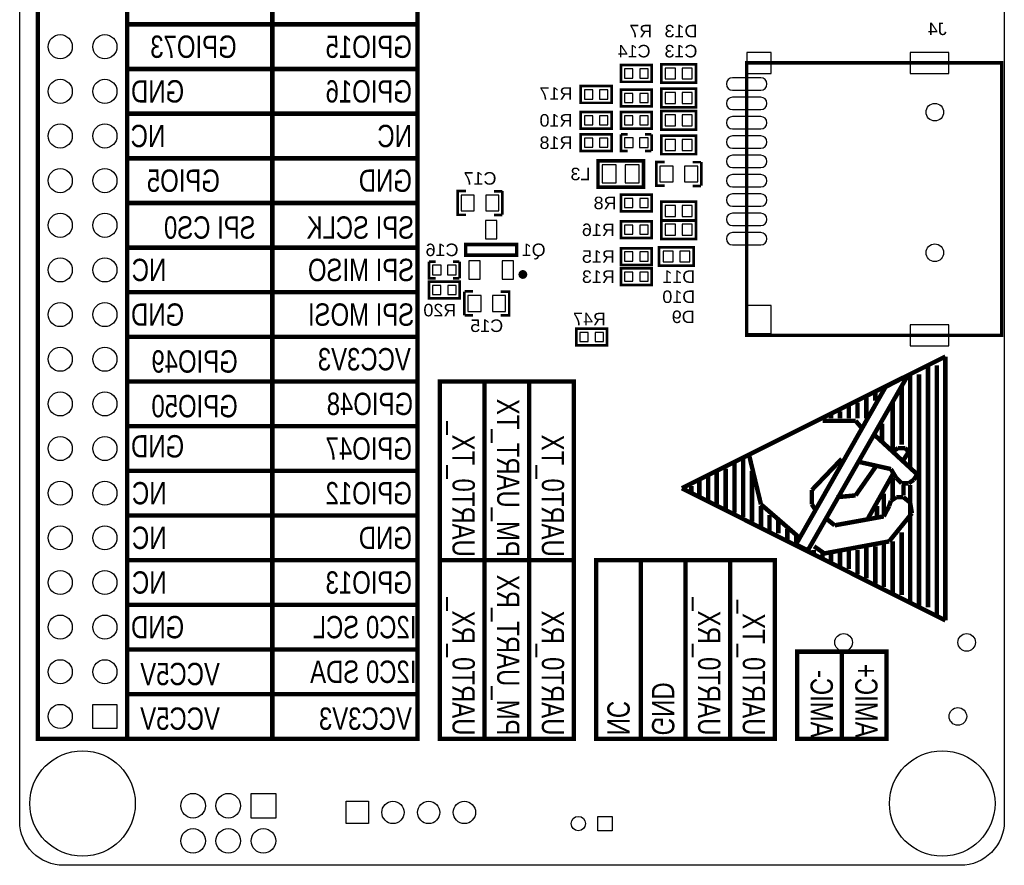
# Model space of a CAD drawing. Extents: x -12 to 154, y -7 to 87.
# Tile 5 of 7: x 98 to 154, y 0 to 48. Entities that reach past the tile are written whole.
import ezdxf
from ezdxf.enums import TextEntityAlignment as Align

# ---------------------------------------------------------------- set-up
doc = ezdxf.new("R2010")
doc.units = 0
doc.header["$MEASUREMENT"] = 0
for name, color, linetype in [('BG_OUTLINE', 6, 'CONTINUOUS'), ('BG_SILKSCREEN_BOTTOM', 7, 'CONTINUOUS'), ('PG_SILKSCREEN_BOTTOM', 232, 'CONTINUOUS'), ('PIN_BOTTOM', 1, 'CONTINUOUS'), ('RD_SILKSCREEN_BOTTOM', 2, 'CONTINUOUS')]:
    doc.layers.add(name, color=color, linetype=linetype)

msp = doc.modelspace()

# ---------------------------------------------------------------- linework, layer by layer
at = {"layer": 'BG_OUTLINE'}
msp.add_lwpolyline([(98.22388, 2.66571), (98.22388, 82.6657, -0.414214), (100.72388, 85.16569), (151.72388, 85.16569, -0.414211), (154.22387, 82.6657), (154.22387, 2.66571, -0.414213), (151.72388, 0.16571), (100.72388, 0.16571, -0.414216)], format="xyb", close=True, dxfattribs=at)
at = {"layer": 'BG_SILKSCREEN_BOTTOM', "const_width": 0.254}
for points in [[(99.25998, 7.366), (120.84998, 7.366), (120.84998, 58.166), (99.25998, 58.166), (99.25998, 7.366)], [(104.33998, 7.366), (104.33998, 58.166)], [(112.59498, 7.366), (112.59498, 58.166)], [(104.33998, 48.006), (120.84998, 48.006)], [(104.33998, 45.466), (120.84998, 45.466)], [(104.33998, 42.926), (120.84998, 42.926)], [(104.33998, 40.386), (120.84998, 40.386)], [(104.33998, 37.846), (120.84998, 37.846)], [(104.33998, 35.306), (120.84998, 35.306)], [(104.33998, 32.766), (120.84998, 32.766)], [(104.33998, 30.226), (120.84998, 30.226)], [(150.87278, 29.1084), (135.88678, 21.6154)], [(150.87278, 14.097), (150.87278, 29.1084)], [(149.88218, 14.8336), (149.88218, 28.6004)], [(150.39018, 14.4272), (150.39018, 28.6004)], [(148.73918, 28.0416), (143.04958, 18.0848)], [(147.46918, 27.3812), (148.73918, 28.0416)], [(148.86618, 22.8092), (148.86618, 28.0924)], [(149.37418, 14.9352), (149.37418, 28.0924)], [(104.33998, 27.686), (120.84998, 27.686)], [(129.73998, 25.146), (129.73998, 7.366), (122.11998, 7.366), (122.11998, 27.686), (129.73998, 27.686), (129.73998, 25.146)], [(124.65998, 7.366), (124.65998, 27.686)], [(127.19998, 7.366), (127.19998, 27.686)], [(142.41458, 18.4912), (147.46918, 27.3812)], [(148.38358, 24.1046), (148.38358, 27.4066)], [(146.37698, 25.6032), (146.37698, 26.7716)], [(146.88498, 26.5938), (146.88498, 27.1018)], [(145.38638, 25.6032), (145.38638, 26.289)], [(145.86898, 26.4922), (145.86898, 25.6032)], [(147.87558, 23.7998), (147.87558, 26.4922)], [(144.37038, 25.6032), (144.37038, 25.781)], [(144.87838, 25.6032), (144.87838, 25.9842)], [(147.87558, 24.1046), (147.87558, 26.1112)], [(104.33998, 25.146), (120.84998, 25.146)], [(145.76738, 25.4508), (143.88778, 25.4508)], [(146.07218, 25.0952), (145.76738, 25.4508)], [(147.26598, 24.3078), (147.26598, 25.2984)], [(149.27258, 22.4028), (146.88498, 24.6126)], [(139.72218, 23.4442), (140.38258, 20.701)], [(148.18038, 23.9014), (147.87558, 23.6982)], [(148.58678, 23.9014), (148.18038, 23.9014)], [(148.48518, 23.2156), (148.78998, 23.6982)], [(148.78998, 23.6982), (148.58678, 23.9014)], [(138.88398, 20.2184), (138.88398, 23.0378)], [(139.36658, 19.9898), (139.36658, 23.2918)], [(144.97998, 23.2918), (143.27818, 21.5138)], [(145.97058, 23.114), (147.77398, 22.7076)], [(104.33998, 22.606), (120.84998, 22.606)], [(137.38538, 20.9042), (137.38538, 22.3012)], [(137.86798, 20.7264), (137.86798, 22.5552)], [(138.37598, 20.4216), (138.37598, 22.733)], [(139.87458, 19.7104), (139.87458, 22.606)], [(145.76738, 21.209), (146.88498, 22.8092)], [(146.47858, 19.9136), (147.87558, 22.4028)], [(147.77398, 22.7076), (148.07878, 22.1996)], [(149.06938, 22.098), (149.27258, 22.4028)], [(136.42018, 21.4122), (136.42018, 21.7424)], [(136.87738, 21.1836), (136.87738, 22.0218)], [(147.87558, 21.0058), (147.87558, 22.1996)], [(148.07878, 22.1996), (148.38358, 21.8948)], [(148.38358, 21.8948), (148.78998, 21.8948)], [(148.48518, 21.209), (148.48518, 21.7932)], [(148.78998, 21.8948), (149.06938, 22.098)], [(148.86618, 19.6088), (148.86618, 21.7932)], [(135.88678, 21.6154), (150.87278, 14.097)], [(143.27818, 21.5138), (143.27818, 20.701)], [(144.67518, 21.1074), (145.76738, 21.209)], [(147.36758, 20.0152), (147.36758, 21.3106)], [(140.38258, 20.701), (142.46538, 18.8976)], [(140.38258, 19.431), (140.38258, 20.5994)], [(143.27818, 20.701), (143.48138, 20.3962)], [(146.98658, 20.0152), (146.98658, 20.5994)], [(147.67238, 20.5994), (147.36758, 20.0152)], [(147.77398, 20.9042), (147.67238, 20.5994)], [(148.07878, 21.1074), (147.77398, 20.9042)], [(148.48518, 21.1074), (148.07878, 21.1074)], [(148.86618, 20.8026), (148.48518, 21.1074)], [(148.96778, 20.193), (148.86618, 20.8026)], [(104.33998, 20.066), (120.84998, 20.066)], [(140.86518, 19.1262), (140.86518, 20.0914)], [(147.67238, 18.5928), (148.96778, 20.193)], [(148.86618, 15.113), (148.86618, 20.0914)], [(141.37318, 19.05), (141.37318, 19.812)], [(144.57358, 19.5072), (144.06558, 19.9136)], [(147.36758, 20.0152), (144.57358, 19.5072)], [(141.88118, 18.6436), (141.88118, 19.304)], [(148.38358, 15.5448), (148.38358, 19.1008)], [(142.38918, 18.4912), (142.38918, 18.8976)], [(143.04958, 18.0848), (142.38918, 18.415)], [(142.46538, 18.8976), (142.56698, 18.796)], [(143.98938, 17.907), (147.67238, 18.5928)], [(147.36758, 16.002), (147.36758, 18.4912)], [(147.87558, 15.5956), (147.87558, 18.5928)], [(143.37978, 17.8816), (143.37978, 18.1102)], [(143.40518, 18.3134), (143.98938, 17.907)], [(143.88778, 17.653), (143.88778, 17.907)], [(144.37038, 17.4498), (144.37038, 17.907)], [(144.87838, 17.1958), (144.87838, 18.1102)], [(145.38638, 17.018), (145.38638, 18.1102)], [(145.86898, 16.7132), (145.86898, 18.1102)], [(146.37698, 16.4846), (146.37698, 18.3134)], [(146.88498, 16.1798), (146.88498, 18.3134)], [(104.33998, 17.526), (120.84998, 17.526)], [(122.24698, 17.526), (129.73998, 17.526)], [(131.00998, 7.366), (141.16998, 7.366), (141.16998, 17.526), (131.00998, 17.526), (131.00998, 7.366)], [(133.54998, 7.366), (133.54998, 17.526)], [(136.08998, 7.366), (136.08998, 17.526)], [(138.62998, 7.366), (138.62998, 17.526)], [(104.33998, 14.986), (120.84998, 14.986)], [(104.33998, 12.446), (120.84998, 12.446)], [(142.43998, 7.366), (142.43998, 12.319), (147.51998, 12.319), (147.51998, 7.366), (142.43998, 7.366)], [(144.97998, 7.366), (144.97998, 12.319)], [(104.33998, 9.906), (120.84998, 9.906)]]:
    msp.add_lwpolyline(points, dxfattribs=at)
at = {"layer": 'PG_SILKSCREEN_BOTTOM'}
for points, const_width in [([(132.49598, 44.737), (134.17098, 44.737), (134.17098, 45.68701), (132.42097, 45.68701), (132.42097, 44.737), (132.49598, 44.737)], 0.15001), ([(136.63397, 45.73699), (134.70898, 45.73699), (134.70898, 44.68701), (136.68398, 44.68701), (136.68398, 45.73699), (136.63397, 45.73699)], 0.15001), ([(139.57308, 45.81398), (154.07292, 45.81398), (154.07292, 30.31388), (139.57308, 30.31388), (139.57308, 45.81398)], 0.1999), ([(130.20998, 43.5432), (131.88498, 43.5432), (131.88498, 44.49321), (130.13497, 44.49321), (130.13497, 43.5432), (130.20998, 43.5432)], 0.15001), ([(132.49598, 43.34), (134.17098, 43.34), (134.17098, 44.29001), (132.42097, 44.29001), (132.42097, 43.34), (132.49598, 43.34)], 0.15001), ([(136.63397, 44.33999), (134.70898, 44.33999), (134.70898, 43.29001), (136.68398, 43.29001), (136.68398, 44.33999), (136.63397, 44.33999)], 0.15001), ([(136.63397, 43.06999), (134.70898, 43.06999), (134.70898, 42.02001), (136.68398, 42.02001), (136.68398, 43.06999), (136.63397, 43.06999)], 0.15001), ([(130.20998, 42.07), (131.88498, 42.07), (131.88498, 43.02001), (130.13497, 43.02001), (130.13497, 42.07), (130.20998, 42.07)], 0.15001), ([(132.49598, 42.07), (134.17098, 42.07), (134.17098, 43.02001), (132.42097, 43.02001), (132.42097, 42.07), (132.49598, 42.07)], 0.15001), ([(130.20998, 40.8), (131.88498, 40.8), (131.88498, 41.75001), (130.13497, 41.75001), (130.13497, 40.8), (130.20998, 40.8)], 0.15001), ([(132.42097, 41.75001), (132.42097, 40.8), (132.79598, 40.8)], 0.15001), ([(132.43207, 41.75161), (132.80708, 41.75161)], 0.15001), ([(133.78208, 41.75161), (134.15709, 41.75161)], 0.15001), ([(134.17098, 41.75001), (134.17098, 40.8)], 0.15001), ([(136.63397, 41.67299), (134.70898, 41.67299), (134.70898, 40.62301), (136.68398, 40.62301), (136.68398, 41.67299), (136.63397, 41.67299)], 0.15001), ([(131.21318, 38.7475), (133.70238, 38.7475), (133.70238, 40.2461), (131.11158, 40.2461), (131.11158, 38.7475), (131.21318, 38.7475)], 0.2), ([(133.78208, 40.8016), (134.15709, 40.8016)], 0.15001), ([(134.90898, 38.822), (134.43397, 38.822), (134.43397, 40.17201), (134.90898, 40.17201)], 0.15001), ([(136.49399, 40.16731), (136.96897, 40.16731)], 0.15001), ([(136.98398, 38.822), (136.98398, 40.17201)], 0.15001), ([(136.96897, 38.8173), (136.49399, 38.8173)], 0.15001), ([(123.60598, 37.171), (123.13097, 37.171), (123.13097, 38.52101), (123.60598, 38.52101)], 0.15001), ([(125.19099, 38.51631), (125.66597, 38.51631)], 0.15001), ([(125.68098, 37.171), (125.68098, 38.52101)], 0.15001), ([(132.49598, 37.371), (134.17098, 37.371), (134.17098, 38.32101), (132.42097, 38.32101), (132.42097, 37.371), (132.49598, 37.371)], 0.15001), ([(136.63397, 37.91379), (134.70898, 37.91379), (134.70898, 36.86381), (136.68398, 36.86381), (136.68398, 37.91379), (136.63397, 37.91379)], 0.15001), ([(125.66597, 37.1663), (125.19099, 37.1663)], 0.15001), ([(132.49598, 35.847), (134.17098, 35.847), (134.17098, 36.79701), (132.42097, 36.79701), (132.42097, 35.847), (132.49598, 35.847)], 0.15001), ([(136.63397, 36.84699), (134.70898, 36.84699), (134.70898, 35.79701), (136.68398, 35.79701), (136.68398, 36.84699), (136.63397, 36.84699)], 0.15001), ([(123.59097, 34.879), (126.49099, 34.879), (126.49099, 35.479), (123.59097, 35.479), (123.59097, 34.879)], 0.2), ([(132.49598, 34.323), (134.17098, 34.323), (134.17098, 35.27301), (132.42097, 35.27301), (132.42097, 34.323), (132.49598, 34.323)], 0.15001), ([(136.50697, 35.32299), (134.58198, 35.32299), (134.58198, 34.27301), (136.55698, 34.27301), (136.55698, 35.32299), (136.50697, 35.32299)], 0.15001), ([(121.49897, 34.51101), (121.49897, 33.561), (121.87398, 33.561)], 0.15001), ([(121.51007, 34.51261), (121.88508, 34.51261)], 0.15001), ([(122.86008, 34.51261), (123.23509, 34.51261)], 0.15001), ([(123.24898, 34.51101), (123.24898, 33.561)], 0.15001), ([(132.49598, 33.18), (134.17098, 33.18), (134.17098, 34.13001), (132.42097, 34.13001), (132.42097, 33.18), (132.49598, 33.18)], 0.15001), ([(122.86008, 33.5626), (123.23509, 33.5626)], 0.15001), ([(123.17397, 33.36801), (121.49897, 33.36801), (121.49897, 32.418), (123.24898, 32.418), (123.24898, 33.36801), (123.17397, 33.36801)], 0.15001), ([(123.51197, 32.80601), (123.51197, 31.456)], 0.15001), ([(123.52698, 32.8107), (124.00196, 32.8107)], 0.15001), ([(125.58697, 32.80601), (126.06198, 32.80601), (126.06198, 31.456), (125.58697, 31.456)], 0.15001), ([(124.00196, 31.46069), (123.52698, 31.46069)], 0.15001), ([(131.55597, 30.70101), (129.88097, 30.70101), (129.88097, 29.751), (131.63098, 29.751), (131.63098, 30.70101), (131.55597, 30.70101)], 0.15001)]:
    msp.add_lwpolyline(points, dxfattribs=dict(at, const_width=const_width))
at = {"layer": 'PG_SILKSCREEN_BOTTOM', "const_width": 0.25001}
msp.add_lwpolyline([(126.96597, 33.779, 0.999978), (126.71598, 33.779, 1.000022), (126.96597, 33.779)], format="xyb", dxfattribs=at)
at = {"layer": 'PIN_BOTTOM'}
for points in [[(140.9731, 46.41393), (139.5731, 46.41393), (139.5731, 45.21403), (140.9731, 45.21403)], [(151.0728, 46.41393), (148.87291, 46.41393), (148.87291, 45.21403), (151.0728, 45.21403)], [(133.10098, 45.47199), (132.63098, 45.47199), (132.63098, 44.95201), (133.10098, 44.95201)], [(133.96097, 45.47199), (133.49097, 45.47199), (133.49097, 44.95201), (133.96097, 44.95201)], [(134.94397, 44.90201), (135.51397, 44.90201), (135.51397, 45.52199), (134.94397, 45.52199)], [(135.90398, 44.90201), (136.47399, 44.90201), (136.47399, 45.52199), (135.90398, 45.52199)], [(130.81498, 44.27819), (130.34498, 44.27819), (130.34498, 43.75821), (130.81498, 43.75821)], [(131.67497, 44.27819), (131.20497, 44.27819), (131.20497, 43.75821), (131.67497, 43.75821)], [(133.10098, 44.07499), (132.63098, 44.07499), (132.63098, 43.55501), (133.10098, 43.55501)], [(133.96097, 44.07499), (133.49097, 44.07499), (133.49097, 43.55501), (133.96097, 43.55501)], [(134.94397, 43.50501), (135.51397, 43.50501), (135.51397, 44.12499), (134.94397, 44.12499)], [(135.90398, 43.50501), (136.47399, 43.50501), (136.47399, 44.12499), (135.90398, 44.12499)], [(130.81498, 42.80499), (130.34498, 42.80499), (130.34498, 42.28501), (130.81498, 42.28501)], [(131.67497, 42.80499), (131.20497, 42.80499), (131.20497, 42.28501), (131.67497, 42.28501)], [(133.10098, 42.80499), (132.63098, 42.80499), (132.63098, 42.28501), (133.10098, 42.28501)], [(133.96097, 42.80499), (133.49097, 42.80499), (133.49097, 42.28501), (133.96097, 42.28501)], [(134.94397, 42.23501), (135.51397, 42.23501), (135.51397, 42.85499), (134.94397, 42.85499)], [(135.90398, 42.23501), (136.47399, 42.23501), (136.47399, 42.85499), (135.90398, 42.85499)], [(130.81498, 41.53499), (130.34498, 41.53499), (130.34498, 41.01501), (130.81498, 41.01501)], [(131.67497, 41.53499), (131.20497, 41.53499), (131.20497, 41.01501), (131.67497, 41.01501)], [(133.11097, 41.545), (132.62098, 41.545), (132.62098, 41.005), (133.11097, 41.005)], [(133.97097, 41.545), (133.48098, 41.545), (133.48098, 41.005), (133.97097, 41.005)], [(134.94397, 40.83801), (135.51397, 40.83801), (135.51397, 41.45799), (134.94397, 41.45799)], [(135.90398, 40.83801), (136.47399, 40.83801), (136.47399, 41.45799), (135.90398, 41.45799)], [(132.15696, 40.00699), (131.35696, 40.00699), (131.35696, 38.98701), (132.15696, 38.98701)], [(133.45699, 40.00699), (132.65699, 40.00699), (132.65699, 38.98701), (133.45699, 38.98701)], [(135.38398, 39.947), (134.63397, 39.947), (134.63397, 39.047), (135.38398, 39.047)], [(136.78398, 39.947), (136.03397, 39.947), (136.03397, 39.047), (136.78398, 39.047)], [(124.08098, 38.296), (123.33097, 38.296), (123.33097, 37.396), (124.08098, 37.396)], [(125.48098, 38.296), (124.73097, 38.296), (124.73097, 37.396), (125.48098, 37.396)], [(133.10098, 38.10599), (132.63098, 38.10599), (132.63098, 37.58601), (133.10098, 37.58601)], [(133.96097, 38.10599), (133.49097, 38.10599), (133.49097, 37.58601), (133.96097, 37.58601)], [(134.94397, 37.07881), (135.51397, 37.07881), (135.51397, 37.69879), (134.94397, 37.69879)], [(135.90398, 37.07881), (136.47399, 37.07881), (136.47399, 37.69879), (135.90398, 37.69879)], [(124.71597, 35.80401), (125.36598, 35.80401), (125.36598, 36.85402), (124.71597, 36.85402)], [(133.10098, 36.58199), (132.63098, 36.58199), (132.63098, 36.06201), (133.10098, 36.06201)], [(133.96097, 36.58199), (133.49097, 36.58199), (133.49097, 36.06201), (133.96097, 36.06201)], [(134.94397, 36.01201), (135.51397, 36.01201), (135.51397, 36.63199), (134.94397, 36.63199)], [(135.90398, 36.01201), (136.47399, 36.01201), (136.47399, 36.63199), (135.90398, 36.63199)], [(133.10098, 35.05799), (132.63098, 35.05799), (132.63098, 34.53801), (133.10098, 34.53801)], [(133.96097, 35.05799), (133.49097, 35.05799), (133.49097, 34.53801), (133.96097, 34.53801)], [(134.81697, 34.48801), (135.38697, 34.48801), (135.38697, 35.10799), (134.81697, 35.10799)], [(135.77698, 34.48801), (136.34699, 34.48801), (136.34699, 35.10799), (135.77698, 35.10799)], [(122.18897, 34.306), (121.69898, 34.306), (121.69898, 33.766), (122.18897, 33.766)], [(123.04897, 34.306), (122.55898, 34.306), (122.55898, 33.766), (123.04897, 33.766)], [(123.76596, 33.50398), (124.41597, 33.50398), (124.41597, 34.554), (123.76596, 34.554)], [(125.66598, 33.50398), (126.31599, 33.50398), (126.31599, 34.554), (125.66598, 34.554)], [(133.10098, 33.91499), (132.63098, 33.91499), (132.63098, 33.39501), (133.10098, 33.39501)], [(133.96097, 33.91499), (133.49097, 33.91499), (133.49097, 33.39501), (133.96097, 33.39501)], [(121.70898, 32.63301), (122.17898, 32.63301), (122.17898, 33.15299), (121.70898, 33.15299)], [(122.56897, 32.63301), (123.03897, 32.63301), (123.03897, 33.15299), (122.56897, 33.15299)], [(123.71197, 31.681), (124.46198, 31.681), (124.46198, 32.581), (123.71197, 32.581)], [(125.11197, 31.681), (125.86198, 31.681), (125.86198, 32.581), (125.11197, 32.581)], [(140.9731, 32.01401), (139.5731, 32.01401), (139.5731, 30.41411), (140.9731, 30.41411)], [(151.0728, 30.91383), (148.87291, 30.91383), (148.87291, 29.71394), (151.0728, 29.71394)], [(130.09098, 29.96601), (130.56098, 29.96601), (130.56098, 30.48599), (130.09098, 30.48599)], [(130.95097, 29.96601), (131.42097, 29.96601), (131.42097, 30.48599), (130.95097, 30.48599)], [(103.75578, 9.3218), (103.75578, 7.9502), (102.38418, 7.9502), (102.38418, 9.3218)], [(112.78697, 4.256), (112.78697, 2.856), (111.38698, 2.856), (111.38698, 4.256)], [(118.05598, 3.81), (118.05598, 2.54), (116.78598, 2.54), (116.78598, 3.81)], [(131.11158, 2.1336), (131.11158, 2.9464), (131.92438, 2.9464), (131.92438, 2.1336)]]:
    msp.add_lwpolyline(points, close=True, dxfattribs=at)
for points in [[(138.77308, 44.26409), (140.37308, 44.26409, 1), (140.37308, 44.96408), (138.77308, 44.96408, 1)], [(138.77308, 43.16401), (140.37308, 43.16401, 1), (140.37308, 43.86401), (138.77308, 43.86401, 1)], [(138.77308, 42.06394), (140.37308, 42.06394, 1), (140.37308, 42.76394), (138.77308, 42.76394, 1)], [(138.77308, 40.96412), (140.37308, 40.96412, 1), (140.37308, 41.66412), (138.77308, 41.66412, 1)], [(138.77308, 39.86404), (140.37308, 39.86404, 1), (140.37308, 40.56404), (138.77308, 40.56404, 1)], [(138.77308, 38.76397), (140.37308, 38.76397, 1), (140.37308, 39.46397), (138.77308, 39.46397, 1)], [(138.77308, 37.6639), (140.37308, 37.6639, 1), (140.37308, 38.36389), (138.77308, 38.36389, 1)], [(138.77308, 36.56408), (140.37308, 36.56408, 1), (140.37308, 37.26407), (138.77308, 37.26407, 1)], [(138.77308, 35.464), (140.37308, 35.464, 1), (140.37308, 36.164), (138.77308, 36.164, 1)]]:
    msp.add_lwpolyline(points, format="xyb", close=True, dxfattribs=at)
for centre, radius in [((100.52998, 46.736), 0.6858), ((103.06998, 46.736), 0.6858), ((100.52998, 44.196), 0.6858), ((103.06998, 44.196), 0.6858), ((150.27308, 43.01388), 0.5), ((100.52998, 41.656), 0.6858), ((103.06998, 41.656), 0.6858), ((100.52998, 39.116), 0.6858), ((103.06998, 39.116), 0.6858), ((100.52998, 36.576), 0.6858), ((103.06998, 36.576), 0.6858), ((150.27308, 35.0139), 0.5), ((100.52998, 34.036), 0.6858), ((103.06998, 34.036), 0.6858), ((100.52998, 31.496), 0.6858), ((103.06998, 31.496), 0.6858), ((100.52998, 28.956), 0.6858), ((103.06998, 28.956), 0.6858), ((100.52998, 26.416), 0.6858), ((103.06998, 26.416), 0.6858), ((100.52998, 23.876), 0.6858), ((103.06998, 23.876), 0.6858), ((100.52998, 21.336), 0.6858), ((103.06998, 21.336), 0.6858), ((100.52998, 18.796), 0.6858), ((103.06998, 18.796), 0.6858), ((100.52998, 16.256), 0.6858), ((103.06998, 16.256), 0.6858), ((100.52998, 13.716), 0.6858), ((103.06998, 13.716), 0.6858), ((145.08412, 12.84732), 0.5), ((152.08436, 12.84732), 0.5), ((100.52998, 11.176), 0.6858), ((103.06998, 11.176), 0.6858), ((100.52998, 8.636), 0.6858), ((151.58398, 8.636), 0.5), ((101.79998, 3.683), 2.99999), ((150.69498, 3.683), 2.99999), ((108.08698, 3.556), 0.7), ((110.08698, 3.556), 0.7), ((119.45298, 3.175), 0.635), ((121.48498, 3.175), 0.635), ((123.51698, 3.175), 0.635), ((129.99398, 2.54), 0.4064), ((108.08698, 1.556), 0.7), ((110.08698, 1.556), 0.7), ((112.08698, 1.556), 0.7)]:
    msp.add_circle(centre, radius, dxfattribs=at)

# ---------------------------------------------------------------- texts
at = {"layer": 'BG_SILKSCREEN_BOTTOM', "text_generation_flag": 2, "width": 0.8}
for s, p in [('GPIO73', (110.56298, 46.101)), ('GPIO15', (120.53248, 46.101)), ('GND', (107.57848, 43.561)), ('GPIO16', (120.53248, 43.561)), ('NC', (106.49898, 41.021)), ('NC', (120.53248, 41.021)), ('GPIO5', (109.61048, 38.481)), ('GND', (120.53248, 38.481)), ('SPI CS0', (111.64248, 35.814)), ('SPI SCLK', (120.65948, 35.814)), ('NC', (106.56248, 33.401)), ('SPI MISO', (120.65948, 33.401)), ('GND', (107.57848, 30.861)), ('SPI MOSI', (120.65948, 30.861)), ('GPIO49', (110.62648, 28.194)), ('VCC3V3', (120.46898, 28.321)), ('GPIO50', (110.62648, 25.654)), ('GPIO48', (120.59598, 25.781)), ('GND', (107.57848, 23.368)), ('GPIO47', (120.53248, 23.241)), ('NC', (106.57518, 20.701)), ('GPIO12', (120.53248, 20.701)), ('NC', (106.57518, 18.161)), ('GND', (120.53248, 18.161)), ('NC', (106.57518, 15.621)), ('GPIO13', (120.53248, 15.621)), ('GND', (107.57848, 13.081)), ('I2C0 SCL', (120.78648, 13.081)), ('I2C0 SDA', (120.78648, 10.541)), ('VCC5V', (109.61048, 10.414)), ('VCC5V', (109.61048, 7.874)), ('VCC3V3', (120.53248, 7.874))]:
    msp.add_text(s, height=1.27, dxfattribs=at).set_placement(p)
for s, p in [('PM_UART_TX', (125.37963, 17.7165)), ('UART0_TX_', (122.83963, 17.7165)), ('UART0_TX', (127.91963, 17.7165)), ('PM_UART_RX', (125.37963, 7.5565)), ('UART0_RX_', (122.83963, 7.5565)), ('UART0_RX_', (136.80963, 7.5565)), ('UART0_TX_', (139.34963, 7.5565)), ('UART0_RX', (127.91963, 7.5565)), ('AMIC+', (145.74198, 7.4295)), ('AMIC-', (143.20198, 7.4295)), ('GND', (134.18498, 7.5565)), ('NC', (131.64498, 7.5565))]:
    msp.add_text(s, height=1.27, rotation=270, dxfattribs=at).set_placement(p)
at = {"layer": 'RD_SILKSCREEN_BOTTOM', "text_generation_flag": 2, "width": 1.071429}
for s, p in [('R7', (133.54998, 47.2694)), ('D13', (135.83598, 47.2694)), ('C14', (133.16898, 46.1264)), ('C13', (135.83598, 46.1264)), ('R17', (128.72398, 43.7134)), ('R10', (128.72398, 42.1894)), ('R18', (128.72398, 40.9194)), ('L3', (130.12098, 39.1414)), ('C17', (124.40598, 38.8874)), ('R8', (131.51798, 37.4904)), ('R16', (131.13698, 35.9664)), ('C16', (122.24698, 34.8234)), ('Q1', (127.45398, 34.8234)), ('R15', (131.13698, 34.4424)), ('R13', (131.13698, 33.2994)), ('D11', (135.70898, 33.2994)), ('D10', (135.70898, 32.1564)), ('R20', (122.11998, 31.3944)), ('R47', (130.62898, 30.8864)), ('D9', (135.96298, 31.0134)), ('C15', (124.78698, 30.5054))]:
    msp.add_text(s, height=0.7112, dxfattribs=at).set_placement(p, align=Align.CENTER)
msp.add_text('J4', height=0.7112, dxfattribs=at).set_placement((150.94898, 47.3964))

doc.saveas('drawing.dxf')
